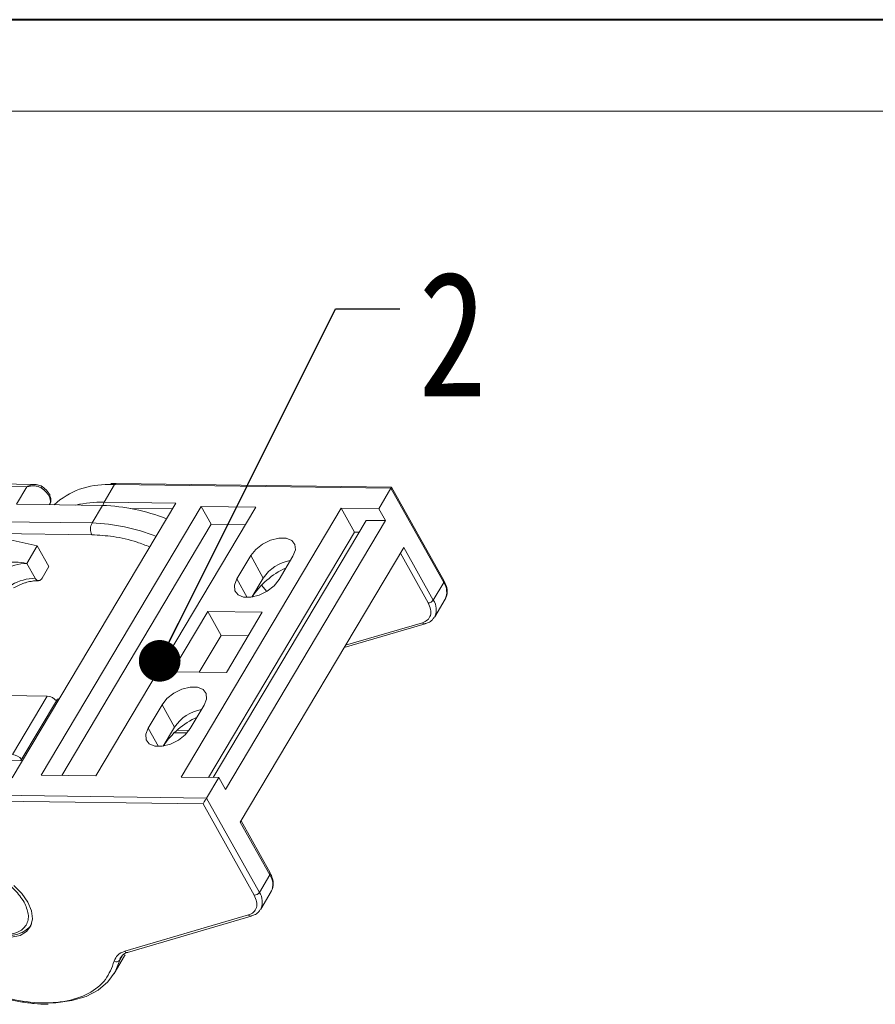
# Model space of a CAD drawing. Header units: millimetres. Extents: x 3144 to 4067, y -174 to 478.
# Tile 31 of 39: x 3660 to 3763, y 360 to 478. Entities that reach past the tile are written whole.
import ezdxf

# ---------------------------------------------------------------- set-up
doc = ezdxf.new("R2010")
doc.units = ezdxf.units.MM
doc.styles.get("Standard").update_dxf_attribs({"font": '仿宋_GB2312.ttf', "width": 0.8})
doc.dimstyles.new('ISO-25.1', dxfattribs={"dimtxt": 6, "dimasz": 5, "dimexe": 3.5, "dimexo": 0.625, "dimgap": 1.5, "dimtad": 1, "dimtoh": 1, "dimdsep": 46, "dimtxsty": 'Standard', "dimcen": 2.5, "dimadec": 0, "dimazin": 0, "dimtfac": 1, "dimtmove": 0, "dimatfit": 3, "dimfxl": 0, "dimarcsym": 0})

msp = doc.modelspace()

# ---------------------------------------------------------------- linework, layer by layer
at = {"color": 7, "lineweight": 40}
msp.add_line((4066.314, 477.966), (3144.075, 477.966), dxfattribs=at)
at = {"color": 7, "lineweight": 13}
msp.add_line((4055.335, 466.987), (3198.97, 466.987), dxfattribs=at)
at = {"color": 7, "linetype": 'Continuous', "lineweight": 15}
for p, q in [((3633.804, 422.262), (3661.04, 421.903)), ((3661.978, 422.183), (3634.216, 422.549)), ((3670.29, 420.058), (3671.542, 422.163)), ((3671.542, 422.163), (3670.889, 422.158)), ((3671.542, 422.163), (3704.727, 421.725)), ((3704.813, 421.871), (3671.748, 422.307)), ((3661.04, 421.903), (3659.788, 419.798)), ((3703.265, 419.27), (3704.727, 421.725)), ((3704.813, 421.871), (3704.727, 421.725)), ((3704.727, 421.725), (3711.064, 410.406)), ((3711.092, 410.655), (3704.813, 421.871)), ((3659.266, 386.969), (3678.893, 419.945)), ((3659.788, 419.798), (3670.106, 419.662)), ((3663.73, 419.746), (3663.765, 419.806)), ((3670.106, 419.662), (3668.853, 417.557)), ((3678.893, 419.945), (3670.29, 420.058)), ((3681.962, 419.551), (3662.753, 387.277)), ((3669.307, 387.19), (3688.517, 419.464)), ((3673.451, 419.309), (3678.475, 419.243)), ((3698.759, 419.329), (3679.55, 387.055)), ((3688.517, 419.464), (3681.962, 419.551)), ((3681.962, 419.551), (3683.163, 417.405)), ((3703.265, 419.27), (3698.759, 419.329)), ((3698.759, 419.329), (3700.36, 416.469)), ((3704.066, 417.84), (3703.265, 419.27)), ((3668.853, 417.557), (3641.618, 417.916)), ((3683.163, 417.405), (3665.211, 387.244)), ((3683.163, 417.405), (3687.259, 417.351)), ((3683.401, 387.005), (3701.772, 417.87)), ((3684.857, 385.566), (3704.066, 417.84)), ((3701.772, 417.87), (3704.066, 417.84)), ((3668.835, 416.143), (3640.686, 416.514)), ((3700.36, 416.469), (3682.828, 387.012)), ((3700.36, 416.469), (3700.933, 416.461)), ((3657.316, 415.916), (3662.285, 414.815)), ((3662.285, 414.815), (3661.032, 412.71)), ((3662.285, 414.815), (3663.681, 412.321)), ((3706.276, 414.615), (3686.65, 381.64)), ((3705.859, 413.913), (3709.194, 407.956)), ((3709.811, 408.301), (3706.276, 414.615)), ((3662.029, 410.929), (3661.032, 412.71)), ((3687.901, 413.639), (3686.23, 410.832)), ((3687.901, 413.639), (3689.407, 410.949)), ((3691.292, 410.765), (3692.962, 413.572)), ((3662.846, 410.918), (3663.681, 412.321)), ((3687.467, 408.624), (3686.23, 410.832)), ((3689.407, 410.949), (3688.05, 408.669)), ((3688.05, 408.669), (3689.407, 410.949)), ((3689.815, 409.342), (3689.19, 410.11)), ((3711.064, 410.406), (3709.811, 408.301)), ((3709.983, 406.291), (3711.236, 408.396)), ((3682.749, 406.918), (3678.448, 399.692)), ((3689.28, 406.832), (3682.749, 406.918)), ((3682.749, 406.918), (3684.344, 404.068)), ((3684.979, 399.606), (3689.28, 406.832)), ((3699.126, 402.601), (3708.846, 405.456)), ((3699.293, 402.882), (3708.497, 405.585)), ((3684.344, 404.068), (3681.714, 399.649)), ((3687.609, 404.025), (3684.344, 404.068)), ((3678.448, 399.692), (3684.979, 399.606)), ((3658.577, 396.83), (3663.476, 396.765)), ((3663.476, 396.765), (3659.3, 389.749)), ((3660.311, 389.029), (3664.696, 396.395)), ((3664.936, 396.496), (3664.696, 396.395)), ((3677.252, 395.748), (3675.582, 392.941)), ((3677.252, 395.748), (3678.758, 393.058)), ((3680.643, 392.875), (3682.314, 395.681)), ((3675.582, 392.941), (3676.818, 390.733)), ((3678.758, 393.058), (3677.401, 390.778)), ((3677.402, 390.778), (3678.758, 393.058)), ((3678.709, 392.381), (3680.265, 392.361)), ((3679.027, 392.67), (3680.497, 392.651)), ((3657.439, 389.066), (3660.491, 389.026)), ((3662.753, 387.277), (3669.307, 387.19)), ((3679.55, 387.055), (3684.056, 386.996)), ((3682.595, 384.54), (3684.056, 386.996)), ((3684.056, 386.996), (3684.857, 385.566)), ((3649.401, 384.271), (3682.177, 383.839)), ((3682.595, 384.54), (3649.41, 384.978)), ((3688.932, 373.221), (3682.595, 384.54)), ((3682.177, 383.839), (3688.315, 372.875)), ((3690.212, 375.575), (3686.736, 381.785)), ((3686.65, 381.64), (3690.184, 375.326)), ((3690.184, 375.326), (3688.932, 373.221)), ((3689.104, 371.211), (3690.357, 373.316)), ((3687.617, 370.505), (3672.771, 366.144)), ((3673.121, 366.015), (3687.967, 370.376)), ((3661.572, 369.395), (3661.531, 369.33)), ((3661.572, 369.395), (3661.592, 369.43)), ((3671.508, 363.481), (3672.761, 365.586)), ((3672.491, 365.629), (3672.169, 365.088)), ((3672.761, 365.586), (3672.842, 365.726))]:
    msp.add_line(p, q, dxfattribs=at)
at = {"color": 7, "linetype": 'Continuous', "lineweight": 15, "flags": 128}
for points in [[(3662.828, 421.95), (3662.83, 421.951), (3662.831, 421.948)], [(3663.765, 419.806), (3663.816, 419.911), (3663.863, 420.148), (3663.837, 420.413), (3663.737, 420.695), (3663.569, 420.983), (3663.339, 421.264), (3663.056, 421.528), (3662.732, 421.763)], [(3692.962, 413.572), (3693.253, 414.318), (3693.202, 414.978), (3692.818, 415.472), (3692.146, 415.741), (3691.267, 415.753), (3690.287, 415.506), (3689.325, 415.029), (3688.496, 414.38), (3687.901, 413.639)], [(3686.23, 410.832), (3685.94, 410.086), (3685.99, 409.426), (3686.375, 408.932), (3687.047, 408.663), (3687.926, 408.651), (3688.906, 408.899), (3689.868, 409.375), (3690.697, 410.024), (3691.292, 410.765)], [(3709.983, 406.291), (3709.968, 406.265), (3709.946, 406.231)], [(3682.314, 395.681), (3682.604, 396.427), (3682.554, 397.087), (3682.17, 397.581), (3681.497, 397.85), (3680.618, 397.862), (3679.639, 397.615), (3678.676, 397.138), (3677.848, 396.49), (3677.252, 395.748)], [(3675.582, 392.941), (3675.292, 392.195), (3675.342, 391.535), (3675.726, 391.041), (3676.398, 390.772), (3677.277, 390.76), (3678.257, 391.008), (3679.219, 391.484), (3680.048, 392.133), (3680.643, 392.875)], [(3659.198, 367.826), (3660.215, 368.06), (3660.999, 368.529), (3661.504, 369.206), (3661.702, 370.052), (3661.58, 371.018), (3661.146, 372.048), (3660.425, 373.082), (3659.459, 374.059)], [(3689.078, 371.169), (3689.088, 371.185), (3689.104, 371.211)], [(3663.8, 359.95), (3664.512, 359.973), (3666.431, 360.221), (3668.136, 360.73), (3669.59, 361.49), (3670.762, 362.484), (3671.628, 363.692), (3672.169, 365.088)]]:
    msp.add_lwpolyline(points, dxfattribs=at)
at = {"color": 7, "linetype": 'Continuous', "lineweight": 15}
for centre, radius, start, end in [((3661.84, 422.356), 1.071, 326.35871, 337.63089), ((3670.538, 412.948), 9.217, 87.81988, 132.5456), ((3671.77, 422.056), 0.251, 94.93467, 154.85936), ((3669.989, 406.629), 13.432, 88.71795, 103.24535), ((3669.349, 396.897), 22.778, 68.2995, 88.09554), ((3670.951, 419.702), 0.751, 151.69748, 183.16742), ((3670.208, 416.832), 1.537, 151.84726, 206.63631), ((3668.096, 394.792), 22.778, 68.2995, 88.09554), ((3661.231, 406.565), 6.148, 91.85146, 146.63211), ((3693.45, 408.251), 4.86, 99.48443, 146.29035), ((3696.026, 403.456), 9.528, 114.25233, 146.83822), ((3662.228, 404.784), 6.148, 91.85146, 146.63211), ((3710.862, 410.555), 0.251, 323.61644, 23.54698), ((3709.378, 409.249), 2.045, 335.34467, 34.45108), ((3709.169, 408.724), 0.769, 271.85146, 326.63211), ((3708.181, 407.149), 1.996, 334.53984, 35.25591), ((3708.773, 405.797), 0.348, 217.34826, 281.23938), ((3663.384, 395.219), 1.549, 39.39998, 86.5962), ((3682.801, 390.36), 4.86, 99.48443, 146.29035), ((3685.377, 385.565), 9.528, 114.25233, 146.83822), ((3659.198, 388.183), 1.569, 39.72824, 86.26793), ((3689.982, 375.475), 0.251, 323.61644, 23.54698), ((3688.498, 374.169), 2.045, 335.34467, 34.45108), ((3688.29, 373.644), 0.769, 271.85146, 326.63211), ((3687.245, 372.064), 2.045, 335.34467, 34.45108), ((3687.894, 370.717), 0.348, 217.34826, 281.23938), ((3673.491, 364.758), 1.362, 147.00292, 166.01891), ((3673.046, 366.35), 0.343, 216.85031, 282.6778), ((3671.759, 365.397), 0.514, 241.25425, 322.92958)]:
    msp.add_arc(centre, radius, start, end, dxfattribs=at)
msp.add_ellipse((3682.386, 384.189), major_axis=(0.295, 0.496), ratio=0.0000704, start_param=0.7853575, end_param=2.3561539, dxfattribs=at)
for points, knots in [([(3661.04, 421.903), (3661.183, 421.98), (3661.469, 422.135), (3661.78, 422.167), (3661.935, 422.183)], [0, 0, 0, 0, 0.5012487, 1, 1, 1, 1]), ([(3662.732, 421.763), (3662.613, 421.823), (3662.351, 421.958), (3661.757, 422.048), (3661.321, 421.96), (3661.04, 421.903)], [0, 0, 0, 0, 0.2270634, 0.50158693, 1, 1, 1, 1]), ([(3662.831, 421.948), (3662.661, 422.03), (3662.389, 422.162), (3662.091, 422.177), (3661.979, 422.183)], [0, 0, 0, 0, 0.6234269, 1, 1, 1, 1]), ([(3663.63, 421.176), (3663.622, 421.191), (3663.55, 421.323), (3663.279, 421.626), (3662.951, 421.857), (3662.746, 422.003)], [0, 0, 0, 0, 0.0467272, 0.4020611, 1, 1, 1, 1]), ([(3671.754, 422.296), (3671.664, 422.302), (3671.44, 422.316), (3671.234, 422.298), (3671.111, 422.288)], [0, 0, 0, 0, 0.404478, 1, 1, 1, 1]), ([(3663.805, 420.832), (3663.801, 420.849), (3663.777, 420.969), (3663.698, 421.08), (3663.63, 421.176)], [0, 0, 0, 0, 0.1406647, 1, 1, 1, 1]), ([(3663.741, 419.799), (3663.764, 419.826), (3663.894, 419.98), (3663.946, 420.364), (3663.851, 420.68), (3663.805, 420.832)], [0, 0, 0, 0, 0.0979105, 0.5651352, 1, 1, 1, 1]), ([(3675.766, 414.691), (3675.262, 414.888), (3673.791, 415.464), (3671.414, 415.982), (3669.678, 416.09), (3668.835, 416.143)], [0, 0, 0, 0, 0.211245, 0.6170905, 1, 1, 1, 1]), ([(3661.032, 412.71), (3660.562, 412.781), (3659.536, 412.935), (3657.817, 412.692), (3656.371, 412.119), (3655.412, 411.465), (3655.105, 411.048), (3654.978, 410.876)], [0, 0, 0, 0, 0.219162, 0.4791659, 0.7354888, 0.890617, 1, 1, 1, 1]), ([(3659.437, 409.769), (3659.776, 409.94), (3660.25, 410.181), (3660.958, 410.418), (3661.53, 410.558), (3662.061, 410.633), (3662.332, 410.623), (3662.424, 410.62)], [0, 0, 0, 0, 0.3291737, 0.46151575, 0.67570325, 0.88959586, 1, 1, 1, 1]), ([(3662.846, 410.918), (3662.794, 410.847), (3662.692, 410.705), (3662.498, 410.618), (3662.302, 410.64), (3662.14, 410.756), (3662.061, 410.88), (3662.029, 410.929)], [0, 0, 0, 0, 0.2146939, 0.4293877, 0.6440816, 0.8587754, 1, 1, 1, 1]), ([(3711.178, 408.36), (3711.232, 408.43), (3711.428, 408.684), (3711.509, 409.25), (3711.433, 409.956), (3711.2, 410.424), (3711.084, 410.655)], [0, 0, 0, 0, 0.1170029, 0.4195524, 0.7123933, 1, 1, 1, 1]), ([(3708.497, 405.585), (3708.719, 405.679), (3709.176, 405.872), (3709.515, 406.446), (3709.556, 407.163), (3709.313, 407.696), (3709.194, 407.956)], [0, 0, 0, 0, 0.2435155, 0.5, 0.7564845, 1, 1, 1, 1]), ([(3708.836, 405.472), (3708.96, 405.508), (3709.291, 405.603), (3709.679, 405.859), (3709.848, 406.133), (3709.912, 406.236)], [0, 0, 0, 0, 0.2708581, 0.7243228, 1, 1, 1, 1]), ([(3671.512, 364.947), (3671.219, 364.184), (3670.616, 362.615), (3668.504, 360.953), (3665.571, 359.987), (3662.011, 359.87), (3658.196, 360.543), (3654.297, 361.917), (3650.441, 363.961), (3646.857, 366.622), (3643.918, 369.662), (3641.877, 372.772), (3640.761, 375.781), (3640.588, 378.593), (3641.447, 381.07), (3643.345, 382.941), (3646.034, 384.099), (3648.299, 384.215), (3649.401, 384.271)], [0, 0, 0, 0, 0.0599991, 0.123424, 0.1883303, 0.2524874, 0.3138118, 0.3728714, 0.4353454, 0.5, 0.5646546, 0.6271286, 0.6861882, 0.7475126, 0.8116697, 0.876576, 0.9400009, 1, 1, 1, 1]), ([(3651.717, 372.172), (3651.501, 372.665), (3651.169, 373.422), (3651.218, 374.327), (3651.446, 374.946), (3651.881, 375.446), (3652.661, 375.905), (3653.96, 376.127), (3655.528, 375.867), (3656.839, 375.38), (3657.843, 374.862), (3658.774, 374.227), (3659.845, 373.307), (3660.361, 372.548), (3660.697, 372.054)], [0, 0, 0, 0, 0.1197284, 0.1841803, 0.25, 0.3158197, 0.3802716, 0.5, 0.6197284, 0.6841803, 0.75, 0.8158197, 0.8802716, 1, 1, 1, 1]), ([(3690.298, 373.279), (3690.353, 373.35), (3690.549, 373.604), (3690.629, 374.17), (3690.553, 374.876), (3690.32, 375.343), (3690.205, 375.575)], [0, 0, 0, 0, 0.1170084, 0.4195723, 0.712427, 1, 1, 1, 1]), ([(3688.315, 372.875), (3688.433, 372.616), (3688.676, 372.083), (3688.635, 371.366), (3688.296, 370.792), (3687.84, 370.599), (3687.617, 370.505)], [0, 0, 0, 0, 0.2435155, 0.5, 0.7564845, 1, 1, 1, 1]), ([(3660.697, 372.054), (3660.913, 371.562), (3661.245, 370.805), (3661.196, 369.9), (3660.968, 369.28), (3660.533, 368.781), (3659.753, 368.321), (3658.454, 368.1), (3656.886, 368.359), (3655.575, 368.846), (3654.571, 369.365), (3653.64, 369.999), (3652.569, 370.919), (3652.053, 371.679), (3651.717, 372.172)], [0, 0, 0, 0, 0.1197284, 0.1841803, 0.25, 0.3158197, 0.3802716, 0.5, 0.6197284, 0.6841803, 0.75, 0.8158197, 0.8802716, 1, 1, 1, 1]), ([(3687.956, 370.392), (3688.08, 370.428), (3688.412, 370.523), (3688.805, 370.784), (3688.977, 371.065), (3689.045, 371.175)], [0, 0, 0, 0, 0.2663249, 0.7122003, 1, 1, 1, 1]), ([(3654.536, 369.306), (3654.945, 369.083), (3655.517, 368.771), (3656.389, 368.44), (3657.121, 368.223), (3657.963, 368.07), (3658.796, 368.025), (3659.595, 368.105), (3660.339, 368.318), (3660.978, 368.7), (3661.391, 369.048), (3661.503, 369.302), (3661.514, 369.328)], [0, 0, 0, 0, 0.1528429, 0.214227, 0.31469642, 0.41661537, 0.52391449, 0.63410613, 0.74703634, 0.86350126, 0.98655207, 1, 1, 1, 1]), ([(3672.364, 365.478), (3672.436, 365.579), (3672.581, 365.784), (3672.872, 365.955), (3673.096, 366.001), (3673.13, 366.008)], [0, 0, 0, 0, 0.4569646, 0.918342, 1, 1, 1, 1]), ([(3657.977, 360.617), (3658.206, 360.55), (3658.984, 360.323), (3660.304, 360.061), (3661.912, 359.858), (3663.015, 359.779), (3663.549, 359.809), (3663.585, 359.811)], [0, 0, 0, 0, 0.11755413, 0.39903376, 0.68692352, 0.97924114, 1, 1, 1, 1])]:
    msp.add_open_spline(points, degree=3, knots=knots, dxfattribs=at)
msp.add_open_spline([(3672.771, 366.144), (3672.463, 366.016), (3671.847, 365.76), (3671.623, 365.218), (3671.512, 364.947)], degree=3, dxfattribs=at)

# ---------------------------------------------------------------- texts
at = {"color": 5, "lineweight": 9, "insert": (3708.027, 447.777), "char_height": 15, "width": 1.5, "attachment_point": 1}
msp.add_mtext('2', dxfattribs=at)

# ---------------------------------------------------------------- leaders
at = {"color": 5, "lineweight": 9}
msp.add_leader([(3676.971, 401.009), (3698.07, 443.277), (3705.777, 443.277)], dimstyle='ISO-25.1', override={"dimgap": 1.5, "dimtad": 0, "dimldrblk": 'Dot'}, dxfattribs=at)

doc.saveas('drawing.dxf')
